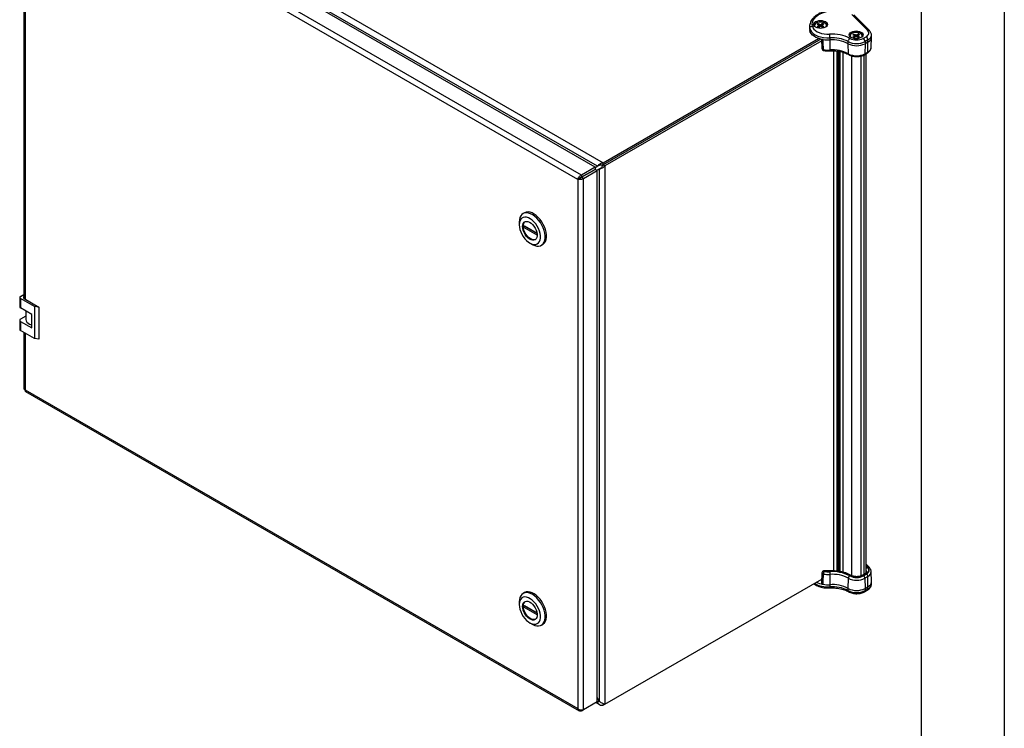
# Model space of a CAD drawing. Header units: millimetres. Extents: x 0 to 2235, y 0 to 1727.
# Tile 5 of 6: x 1633 to 2235, y 1001 to 1435. Entities that reach past the tile are written whole.
import ezdxf

# ---------------------------------------------------------------- set-up
doc = ezdxf.new("R2010")
doc.units = ezdxf.units.MM
doc.header["$LTSCALE"] = 8
doc.layers.add('TEXT', color=140, linetype='Continuous', lineweight=25)

msp = doc.modelspace()

# ---------------------------------------------------------------- linework, layer by layer
at = {"color": 7, "linetype": 'Continuous'}
msp.add_line((2235.22, 1727.22), (2235.22, 0.02), dxfattribs=at)
for p, q in [((1986.55, 1345.3), (1647.35, 1541.11)), ((1647.44, 1545.09), (1989.95, 1347.36)), ((1976.85, 1339.8), (1637.93, 1535.46)), ((1985.16, 1344.6), (1646.24, 1540.25)), ((1974.52, 1337.11), (1636.76, 1532.1)), ((1636.04, 1475.72), (1636.04, 1264.35)), ((1636.76, 1475.3), (1636.76, 1263.92)), ((2121.56, 1432.4), (2122.2, 1432.03)), ((2124.2, 1432.4), (2123.56, 1432.03)), ((2151.65, 1428.38), (2142.11, 1437.91)), ((2152.78, 1428.2), (2143.24, 1437.74)), ((2116.18, 1430.6), (2116.18, 1429.29)), ((2116.18, 1430.6), (2116.19, 1430.34)), ((2116.18, 1429.29), (2116.3, 1428.13)), ((2116.19, 1430.34), (2116.3, 1429.44)), ((2116.3, 1429.44), (2116.3, 1428.13)), ((2120.87, 1432.01), (2121.51, 1431.63)), ((2120.87, 1430.48), (2121.51, 1430.85)), ((2122.31, 1430.48), (2121.18, 1432.22)), ((2121.79, 1431.24), (2121.51, 1431.63)), ((2121.51, 1430.85), (2121.79, 1431.24)), ((2121.57, 1430.21), (2121.51, 1430.85)), ((2121.56, 1430.08), (2122.2, 1430.46)), ((2121.91, 1430.28), (2121.79, 1431.24)), ((2122.17, 1431.37), (2122.2, 1432.03)), ((2122.2, 1432.03), (2122.88, 1431.87)), ((2122.88, 1430.62), (2122.2, 1430.46)), ((2122.88, 1431.87), (2123.56, 1432.03)), ((2122.88, 1430.82), (2122.88, 1431.87)), ((2123.56, 1430.46), (2122.88, 1430.62)), ((2123.59, 1431.37), (2123.56, 1432.03)), ((2124.2, 1430.08), (2123.56, 1430.46)), ((2123.85, 1430.28), (2123.97, 1431.24)), ((2124.25, 1431.63), (2123.97, 1431.24)), ((2123.97, 1431.24), (2124.25, 1430.85)), ((2124.17, 1430.1), (2124.58, 1430.26)), ((2124.19, 1430.21), (2124.25, 1430.85)), ((2124.89, 1432.01), (2124.25, 1431.63)), ((2124.89, 1430.48), (2124.25, 1430.85)), ((1989.95, 1347.36), (2121.59, 1423.36)), ((2123.13, 1422.91), (1989.95, 1346.02)), ((2123.14, 1422.9), (1989.95, 1346.02)), ((2123.6, 1421.83), (1991.11, 1345.35)), ((2123.56, 1422.88), (2123.79, 1417.1)), ((2128.61, 1422.43), (2128.6, 1416.28)), ((2128.61, 1423.74), (2128.61, 1422.43)), ((2139.79, 1420.12), (2139.79, 1421.42)), ((2142.65, 1425.64), (2143.29, 1425.27)), ((2142.65, 1424.11), (2143.29, 1424.49)), ((2144.09, 1424.11), (2142.96, 1425.86)), ((2143.57, 1424.88), (2143.29, 1425.27)), ((2143.29, 1424.49), (2143.57, 1424.88)), ((2143.35, 1423.84), (2143.29, 1424.49)), ((2143.34, 1426.04), (2143.98, 1425.66)), ((2143.34, 1423.72), (2143.98, 1424.09)), ((2143.68, 1423.92), (2143.57, 1424.88)), ((2143.95, 1425.01), (2143.98, 1425.66)), ((2143.98, 1425.66), (2144.66, 1425.5)), ((2144.66, 1424.25), (2143.98, 1424.09)), ((2144.66, 1425.5), (2145.34, 1425.66)), ((2144.66, 1424.46), (2144.66, 1425.5)), ((2145.34, 1424.09), (2144.66, 1424.25)), ((2145.98, 1426.04), (2145.34, 1425.66)), ((2145.37, 1425.01), (2145.34, 1425.66)), ((2145.98, 1423.72), (2145.34, 1424.09)), ((2145.63, 1423.92), (2145.74, 1424.88)), ((2146.02, 1425.27), (2145.74, 1424.88)), ((2145.74, 1424.88), (2146.02, 1424.49)), ((2145.95, 1423.73), (2146.36, 1423.9)), ((2145.97, 1423.84), (2146.02, 1424.49)), ((2146.67, 1425.64), (2146.02, 1425.27)), ((2146.67, 1424.11), (2146.02, 1424.49)), ((2148.96, 1423.38), (2150.75, 1424.42)), ((2151.88, 1422.46), (2150.09, 1421.42)), ((2150.09, 1421.42), (2150.09, 1420.12)), ((2151.88, 1421.15), (2150.09, 1420.12)), ((2151.79, 1414.98), (2151.88, 1421.15)), ((2151.88, 1421.15), (2151.88, 1422.46)), ((2153.88, 1417.85), (2154.01, 1424.07)), ((2154.01, 1424.12), (2154.01, 1425.43)), ((2112.13, 1416.55), (2112.13, 1416.56)), ((2130.88, 1415.8), (2130.88, 1097.7)), ((2130.94, 1097.7), (2130.94, 1415.8)), ((2132.78, 1415.66), (2132.78, 1097.58)), ((2133.35, 1415.6), (2133.35, 1097.53)), ((2133.91, 1415.5), (2133.91, 1097.45)), ((2134.03, 1097.43), (2134.03, 1415.48)), ((2134.62, 1415.38), (2134.62, 1097.33)), ((2134.9, 1097.28), (2134.9, 1415.33)), ((2136.62, 1414.89), (2136.62, 1096.9)), ((2136.74, 1096.87), (2136.74, 1414.86)), ((2139.89, 1413.95), (2139.79, 1420.12)), ((2149.75, 1413.42), (2151.54, 1414.45)), ((2150.09, 1420.12), (2150, 1413.95)), ((2150, 1413.95), (2151.79, 1414.98)), ((2142.11, 1094.7), (2142.11, 1412.63)), ((2147.77, 1094.7), (2147.77, 1412.64)), ((2149.56, 1095.69), (2149.56, 1413.32)), ((2150.73, 1096.53), (2150.73, 1413.99)), ((1985.16, 1344.6), (1976.85, 1339.8)), ((1985.16, 1343.26), (1976.85, 1338.46)), ((1976.85, 1338.46), (1985.16, 1343.25)), ((1978.01, 1337.78), (1986.33, 1342.58)), ((1985.16, 1344.34), (1987.4, 1345.77)), ((1985.16, 1344.41), (1986.55, 1345.3)), ((1985.16, 1344.6), (1985.16, 1343.26)), ((1986.33, 1342.58), (1985.16, 1343.25)), ((1986.1, 1342.71), (1988.45, 1343.93)), ((1986.16, 1342.68), (1987.62, 1343.43)), ((1986.33, 1017.58), (1986.33, 1342.58)), ((1987.24, 1345.7), (1986.55, 1345.3)), ((1987.62, 1343.43), (1988.31, 1343.83)), ((1987.62, 1343.43), (1987.62, 1018.11)), ((1989.95, 1346.02), (1989.95, 1347.36)), ((1991.11, 1345.35), (1989.95, 1346.02)), ((1991.11, 1345.35), (1991.11, 1016.2)), ((1975.69, 1337.79), (1974.52, 1337.11)), ((1974.52, 1337.11), (1974.52, 1013.45)), ((1976.85, 1339.8), (1976.85, 1338.46)), ((1978.01, 1337.78), (1976.85, 1338.46)), ((1978.01, 1012.78), (1978.01, 1337.78)), ((1941.94, 1316.69), (1941.08, 1316.19)), ((1938.77, 1311.07), (1938.77, 1309.41)), ((1941.2, 1309.01), (1949.64, 1304.13)), ((1942.06, 1308.51), (1941.2, 1308.01)), ((1949.72, 1303.09), (1941.2, 1308.01)), ((1949.64, 1304.13), (1942.06, 1308.51)), ((1945.23, 1298.22), (1946.67, 1297.39)), ((1952.26, 1296.83), (1953.12, 1297.33)), ((1633.43, 1264.93), (1633.43, 1259.28)), ((1633.91, 1265.6), (1636.04, 1266.83)), ((1642.39, 1259.36), (1633.91, 1264.26)), ((1633.91, 1264.26), (1633.91, 1258.61)), ((1636.18, 1264.25), (1645.22, 1259.04)), ((1640.86, 1254.6), (1633.91, 1258.61)), ((1645.22, 1259.04), (1642.39, 1259.36)), ((1642.39, 1259.36), (1642.39, 1239.77)), ((1645.22, 1259.04), (1645.22, 1239.44)), ((1637.1, 1253.49), (1633.91, 1251.65)), ((1637.1, 1256.77), (1637.1, 1251.55)), ((1640.86, 1246.3), (1640.86, 1254.6)), ((1633.43, 1250.98), (1633.43, 1245.33)), ((1633.91, 1250.31), (1633.91, 1244.66)), ((1633.91, 1250.31), (1640.86, 1246.3)), ((1642.39, 1239.77), (1633.91, 1244.66)), ((1636.04, 1243.43), (1636.04, 1209.11)), ((1636.76, 1243.01), (1636.76, 1208.43)), ((1645.22, 1239.44), (1642.39, 1239.77)), ((1636.76, 1208.43), (1974.52, 1013.45)), ((1636.99, 1207.47), (1975.32, 1012.15)), ((2152.73, 1099.72), (2150.73, 1101.72)), ((2123.79, 1096.44), (2123.54, 1090.13)), ((2124.77, 1097.64), (2124.39, 1097.43)), ((2125.37, 1097.59), (2124.99, 1097.37)), ((2128.6, 1095.56), (2128.61, 1089.26)), ((2150.02, 1095.96), (2148.23, 1094.92)), ((2150.62, 1095.9), (2148.83, 1094.86)), ((2149.15, 1094.68), (2150.94, 1095.71)), ((2151.88, 1099.86), (2150.73, 1101.01)), ((2150.73, 1100.48), (2151.49, 1099.72)), ((2154.01, 1091.01), (2153.88, 1097.23)), ((1991.11, 1016.2), (2123.64, 1092.7)), ((2128.61, 1089.26), (2128.61, 1087.95)), ((2139.79, 1086.95), (2139.89, 1093.23)), ((2151.79, 1094.26), (2150, 1093.23)), ((2150, 1093.23), (2150.09, 1086.95)), ((2151.88, 1087.98), (2151.79, 1094.26)), ((2154.01, 1089.65), (2154.01, 1090.95)), ((1941.94, 1084.4), (1941.08, 1083.9)), ((2139.79, 1085.64), (2139.79, 1086.95)), ((2149.76, 1084.91), (2151.55, 1085.94)), ((2150.09, 1086.95), (2151.88, 1087.98)), ((2150.09, 1086.95), (2150.09, 1085.64)), ((2150.09, 1085.64), (2151.88, 1086.68)), ((2151.88, 1086.68), (2151.88, 1087.98)), ((1938.77, 1078.78), (1938.77, 1077.12)), ((1941.2, 1076.72), (1949.64, 1071.84)), ((1942.06, 1076.22), (1941.2, 1075.72)), ((1949.72, 1070.8), (1941.2, 1075.72)), ((1949.64, 1071.84), (1942.06, 1076.22)), ((1945.23, 1065.93), (1946.67, 1065.1)), ((1952.26, 1064.54), (1953.12, 1065.04)), ((1986.33, 1017.58), (1978.01, 1012.78)), ((1985.63, 1017.18), (1987.89, 1015.88)), ((1987.62, 1018.11), (1986.33, 1020.28)), ((1986.33, 1017.88), (1986.55, 1017.49)), ((1986.55, 1017.49), (1986.33, 1017.61)), ((1987.62, 1018.11), (1986.55, 1017.49)), ((1976.85, 1012.11), (1977.9, 1012.71)), ((1976.85, 1012.11), (1976.85, 1012.66)), ((1989.95, 1016.51), (1989.95, 1015.52)), ((1991.08, 1016.18), (1989.95, 1015.52))]:
    msp.add_line(p, q)
at = {"flags": 128}
for points in [[(2117.89, 1430.86), (2117.79, 1432.08), (2117.98, 1433.3), (2118.46, 1434.5), (2119.22, 1435.64), (2120.25, 1436.72), (2121.53, 1437.7), (2123.04, 1438.56), (2124.73, 1439.3), (2126.59, 1439.9), (2128.57, 1440.34), (2130.64, 1440.62), (2132.76, 1440.73), (2134.88, 1440.67)], [(2119.91, 1433.62), (2120.78, 1434.01), (2121.79, 1434.25), (2122.88, 1434.33), (2123.97, 1434.25), (2124.98, 1434.01), (2125.85, 1433.62), (2126.52, 1433.12), (2126.94, 1432.54), (2127.08, 1431.91), (2126.94, 1431.28), (2126.52, 1430.7), (2125.85, 1430.19), (2124.98, 1429.81), (2123.97, 1429.57), (2122.88, 1429.48), (2121.79, 1429.57), (2120.78, 1429.81), (2119.91, 1430.19), (2119.24, 1430.7), (2118.82, 1431.28), (2118.68, 1431.91), (2118.82, 1432.54), (2119.24, 1433.12), (2119.91, 1433.62)], [(2119.91, 1432.97), (2120.78, 1433.35), (2121.79, 1433.6), (2122.88, 1433.68), (2123.97, 1433.6), (2124.98, 1433.35), (2125.85, 1432.97), (2126.52, 1432.47), (2126.94, 1431.88), (2127.04, 1431.58)], [(2126.35, 1430.54), (2126.47, 1430.79), (2126.55, 1431.4), (2126.33, 1431.99), (2125.82, 1432.52), (2125.08, 1432.94), (2124.17, 1433.23), (2123.14, 1433.36), (2122.1, 1433.32), (2121.12, 1433.11), (2120.28, 1432.75)], [(2116.3, 1429.44), (2116.7, 1428.34), (2117.41, 1427.3), (2118.43, 1426.35), (2119.71, 1425.51), (2121.22, 1424.81), (2122.92, 1424.27), (2124.75, 1423.9), (2126.67, 1423.72), (2128.61, 1423.74)], [(2124.41, 1422.65), (2122.86, 1422.98), (2121.4, 1423.43), (2120.08, 1424), (2118.92, 1424.68), (2117.94, 1425.45), (2117.17, 1426.3), (2116.62, 1427.2), (2116.3, 1428.13)], [(2117.89, 1430.86), (2118.23, 1429.92), (2118.85, 1429.02), (2119.72, 1428.2), (2120.82, 1427.48), (2122.11, 1426.88), (2123.57, 1426.42), (2125.14, 1426.1), (2126.79, 1425.95), (2128.45, 1425.96)], [(2141.69, 1427.25), (2142.56, 1427.64), (2143.57, 1427.88), (2144.66, 1427.96), (2145.75, 1427.88), (2146.76, 1427.64), (2147.63, 1427.25), (2148.3, 1426.75), (2148.72, 1426.17), (2148.86, 1425.54), (2148.72, 1424.91), (2148.3, 1424.33), (2147.63, 1423.83), (2146.76, 1423.44), (2145.75, 1423.2), (2144.66, 1423.11), (2143.57, 1423.2), (2142.56, 1423.44), (2141.69, 1423.83), (2141.02, 1424.33), (2140.6, 1424.91), (2140.46, 1425.54), (2140.6, 1426.17), (2141.02, 1426.75), (2141.69, 1427.25)], [(2141.69, 1426.6), (2142.56, 1426.99), (2143.57, 1427.23), (2144.66, 1427.31), (2145.75, 1427.23), (2146.76, 1426.99), (2147.63, 1426.6), (2148.3, 1426.1), (2148.72, 1425.51), (2148.82, 1425.21)], [(2148.13, 1424.18), (2148.25, 1424.42), (2148.33, 1425.03), (2148.11, 1425.62), (2147.6, 1426.15), (2146.86, 1426.58), (2145.94, 1426.87), (2144.92, 1426.99), (2143.88, 1426.95), (2142.9, 1426.74), (2142.06, 1426.38)], [(2150.75, 1424.42), (2151.35, 1424.83), (2151.83, 1425.29), (2152.17, 1425.78), (2152.36, 1426.31), (2152.41, 1426.84), (2152.3, 1427.38), (2152.05, 1427.89), (2151.65, 1428.38)], [(2124.69, 1416.46), (2124.7, 1416.29), (2124.72, 1416.14), (2124.74, 1416.04), (2124.78, 1415.98), (2124.81, 1415.96)], [(1946.67, 1297.39), (1946.99, 1297.21), (1948.25, 1296.66), (1949.47, 1296.36), (1950.62, 1296.33), (1951.67, 1296.56), (1952.59, 1297.04), (1953.35, 1297.78), (1953.94, 1298.74), (1954.34, 1299.9), (1954.55, 1301.23), (1954.55, 1302.7), (1954.34, 1304.27), (1953.94, 1305.89), (1953.35, 1307.53), (1952.59, 1309.15), (1951.67, 1310.69), (1950.62, 1312.13), (1949.47, 1313.43), (1948.25, 1314.54), (1946.99, 1315.45), (1945.72, 1316.12), (1944.47, 1316.55), (1943.28, 1316.71), (1942.18, 1316.61), (1941.2, 1316.25), (1940.35, 1315.64), (1939.67, 1314.79), (1939.17, 1313.73), (1938.87, 1312.48), (1938.77, 1311.07), (1938.77, 1311.07)], [(1938.77, 1309.41), (1938.87, 1308.02), (1939.18, 1306.55), (1939.68, 1305.06), (1940.36, 1303.58), (1941.2, 1302.17), (1942.17, 1300.88), (1943.24, 1299.73), (1944.37, 1298.78), (1945.52, 1298.06), (1946.67, 1297.57), (1947.77, 1297.35), (1948.8, 1297.39), (1949.7, 1297.71), (1950.46, 1298.27), (1951.06, 1299.08), (1951.47, 1300.1), (1951.67, 1301.29), (1951.67, 1302.63), (1951.47, 1304.07), (1951.06, 1305.56), (1950.46, 1307.05), (1949.7, 1308.5), (1948.8, 1309.86), (1947.77, 1311.08), (1946.67, 1312.13), (1945.52, 1312.97), (1944.37, 1313.58), (1943.24, 1313.94), (1942.17, 1314.03), (1941.2, 1313.85), (1940.36, 1313.4), (1939.68, 1312.72), (1939.18, 1311.8), (1938.87, 1310.69), (1938.77, 1309.41)], [(1953.12, 1297.33), (1953.45, 1297.54), (1954.21, 1298.28), (1954.8, 1299.23), (1955.21, 1300.4), (1955.41, 1301.73), (1955.41, 1303.2), (1955.21, 1304.76), (1954.8, 1306.39), (1954.21, 1308.03), (1953.45, 1309.65), (1952.53, 1311.19), (1951.48, 1312.63), (1950.33, 1313.92), (1949.11, 1315.04), (1947.85, 1315.94), (1946.58, 1316.62), (1945.33, 1317.04), (1944.14, 1317.21), (1943.04, 1317.11), (1942.06, 1316.75), (1941.94, 1316.69)], [(1940.74, 1308.27), (1940.85, 1309.33), (1941.16, 1310.21), (1941.66, 1310.88), (1942.33, 1311.31), (1943.13, 1311.48), (1944.03, 1311.37), (1944.99, 1311), (1945.96, 1310.38), (1946.9, 1309.54), (1947.75, 1308.52), (1948.49, 1307.37), (1949.08, 1306.13), (1949.49, 1304.88), (1949.7, 1303.67), (1949.7, 1302.54), (1949.49, 1301.57), (1949.08, 1300.79), (1948.49, 1300.23), (1947.75, 1299.94), (1946.9, 1299.91), (1945.96, 1300.15), (1944.99, 1300.64), (1944.03, 1301.38), (1943.13, 1302.31), (1942.33, 1303.41), (1941.66, 1304.61), (1941.16, 1305.86), (1940.85, 1307.1), (1940.74, 1308.27)], [(1948.62, 1300.32), (1948.18, 1300.18), (1947.33, 1300.15), (1946.39, 1300.39), (1945.42, 1300.89), (1944.46, 1301.63), (1943.56, 1302.56), (1942.76, 1303.66), (1942.09, 1304.86), (1941.59, 1306.11), (1941.28, 1307.35), (1941.17, 1308.52)], [(1636.04, 1265.51), (1635.98, 1265.45), (1635.83, 1265.29), (1635.73, 1265.11), (1635.7, 1264.93), (1635.73, 1264.74), (1635.83, 1264.56), (1635.98, 1264.4), (1636.18, 1264.25)], [(1637.1, 1251.55), (1637.1, 1251.39), (1637.3, 1250.62), (1637.78, 1249.88), (1638.52, 1249.22), (1639.48, 1248.67), (1640.62, 1248.24), (1640.86, 1248.18)], [(2125.53, 1097.79), (2125.52, 1097.79), (2125.47, 1097.77), (2125.42, 1097.7), (2125.37, 1097.59)], [(2151.49, 1099.72), (2151.87, 1099.26), (2152.12, 1098.76), (2152.22, 1098.24), (2152.18, 1097.73), (2151.99, 1097.22), (2151.66, 1096.74), (2151.2, 1096.29), (2150.62, 1095.9)], [(2150.94, 1095.71), (2151.57, 1096.14), (2152.07, 1096.62), (2152.42, 1097.14), (2152.63, 1097.69), (2152.68, 1098.25), (2152.56, 1098.81), (2152.3, 1099.35), (2151.88, 1099.86)], [(1946.67, 1065.1), (1946.99, 1064.92), (1948.25, 1064.37), (1949.47, 1064.07), (1950.62, 1064.04), (1951.67, 1064.27), (1952.59, 1064.76), (1953.35, 1065.49), (1953.94, 1066.45), (1954.34, 1067.61), (1954.55, 1068.94), (1954.55, 1070.41), (1954.34, 1071.98), (1953.94, 1073.6), (1953.35, 1075.24), (1952.59, 1076.86), (1951.67, 1078.4), (1950.62, 1079.84), (1949.47, 1081.14), (1948.25, 1082.25), (1946.99, 1083.16), (1945.72, 1083.83), (1944.47, 1084.26), (1943.28, 1084.42), (1942.18, 1084.32), (1941.2, 1083.96), (1940.35, 1083.35), (1939.67, 1082.5), (1939.17, 1081.44), (1938.87, 1080.19), (1938.77, 1078.78), (1938.77, 1078.78)], [(1953.12, 1065.04), (1953.45, 1065.25), (1954.21, 1065.99), (1954.8, 1066.95), (1955.21, 1068.11), (1955.41, 1069.44), (1955.41, 1070.91), (1955.21, 1072.47), (1954.8, 1074.1), (1954.21, 1075.74), (1953.45, 1077.36), (1952.53, 1078.9), (1951.48, 1080.34), (1950.33, 1081.63), (1949.11, 1082.75), (1947.85, 1083.65), (1946.58, 1084.33), (1945.33, 1084.75), (1944.14, 1084.92), (1943.04, 1084.82), (1942.06, 1084.46), (1941.94, 1084.4)], [(1938.77, 1077.12), (1938.87, 1075.73), (1939.18, 1074.26), (1939.68, 1072.77), (1940.36, 1071.29), (1941.2, 1069.88), (1942.17, 1068.59), (1943.24, 1067.44), (1944.37, 1066.49), (1945.52, 1065.77), (1946.67, 1065.28), (1947.77, 1065.06), (1948.8, 1065.1), (1949.7, 1065.42), (1950.46, 1065.98), (1951.06, 1066.79), (1951.47, 1067.81), (1951.67, 1069.01), (1951.67, 1070.34), (1951.47, 1071.78), (1951.06, 1073.27), (1950.46, 1074.76), (1949.7, 1076.21), (1948.8, 1077.57), (1947.77, 1078.79), (1946.67, 1079.84), (1945.52, 1080.68), (1944.37, 1081.29), (1943.24, 1081.65), (1942.17, 1081.74), (1941.2, 1081.56), (1940.36, 1081.12), (1939.68, 1080.43), (1939.18, 1079.51), (1938.87, 1078.4), (1938.77, 1077.12)], [(1940.74, 1075.98), (1940.85, 1077.04), (1941.16, 1077.92), (1941.66, 1078.59), (1942.33, 1079.02), (1943.13, 1079.19), (1944.03, 1079.08), (1944.99, 1078.71), (1945.96, 1078.09), (1946.9, 1077.25), (1947.75, 1076.23), (1948.49, 1075.08), (1949.08, 1073.84), (1949.49, 1072.59), (1949.7, 1071.38), (1949.7, 1070.25), (1949.49, 1069.28), (1949.08, 1068.5), (1948.49, 1067.94), (1947.75, 1067.65), (1946.9, 1067.62), (1945.96, 1067.86), (1944.99, 1068.35), (1944.03, 1069.09), (1943.13, 1070.03), (1942.33, 1071.12), (1941.66, 1072.32), (1941.16, 1073.57), (1940.85, 1074.81), (1940.74, 1075.98)], [(1948.62, 1068.03), (1948.18, 1067.89), (1947.33, 1067.86), (1946.39, 1068.1), (1945.42, 1068.6), (1944.46, 1069.34), (1943.56, 1070.27), (1942.76, 1071.37), (1942.09, 1072.57), (1941.59, 1073.82), (1941.28, 1075.06), (1941.17, 1076.23)]]:
    msp.add_lwpolyline(points, dxfattribs=at)
for centre, radius, start, end in [((2120.87, 1430.94), 2.25, 115.35001, 163.33841), ((2120.82, 1431.26), 1.58, 109.82948, 207.00424), ((2122.48, 1429.96), 2.61, 110.56167, 119.77633), ((2123.43, 1430.28), 2.25, 49.82698, 70.1784), ((2122.14, 1430.55), 1.93, 119.69758, 130.99184), ((2122.33, 1432.2), 2.25, 229.82698, 250.1784), ((2123.28, 1432.53), 2.61, 290.56167, 299.77633), ((2123.62, 1431.94), 1.93, 299.69758, 310.99184), ((2142.65, 1424.57), 2.25, 115.35001, 163.33841), ((2142.59, 1424.89), 1.58, 109.82948, 207.00424), ((2152.07, 1427.37), 1.1, 49.69376, 112.71982), ((2127.5, 1441.65), 19.25, 260.75185, 273.29432), ((2130.22, 1403.04), 22.99, 62.24643, 94.41162), ((2130.19, 1403.18), 20.62, 62.24742, 94.41151), ((2130.19, 1401.87), 20.62, 62.24742, 94.41151), ((2144.94, 1431.36), 11.19, 242.60967, 297.39033), ((2144.94, 1431.14), 8.73, 242.61207, 297.39014), ((2143.92, 1424.18), 1.93, 119.69758, 130.99184), ((2144.1, 1425.84), 2.25, 229.82698, 250.1784), ((2144.26, 1423.59), 2.61, 110.56167, 119.77633), ((2145.21, 1423.92), 2.25, 49.82698, 70.1784), ((2145.06, 1426.16), 2.61, 290.56167, 299.77633), ((2145.4, 1425.57), 1.93, 299.69758, 310.99184), ((2147.63, 1421.31), 2.46, 2.60548, 57.39452), ((2149.42, 1422.35), 2.46, 2.60548, 57.39452), ((2150.42, 1425.75), 3.6, 293.82771, 354.99053), ((2150.42, 1424.45), 3.6, 293.84166, 354.8382), ((2124.99, 1417.15), 1.2, 182.33394, 261.44284), ((2127.5, 1435.33), 19.08, 261.52344, 273.28331), ((2130.2, 1395.53), 20.81, 62.24742, 94.41151), ((2144.94, 1430.05), 11.19, 242.60967, 297.39033), ((2151.19, 1414.93), 0.594, 305.35846, 4.60773), ((2150.26, 1418.29), 3.65, 294.75026, 352.9855), ((2144.94, 1423.7), 10.99, 242.60967, 297.39033), ((2149.4, 1413.9), 0.594, 305.37449, 4.60637), ((1944.4, 1308.84), 3.24, 130.79028, 185.63909), ((1947.15, 1308.51), 5.98, 175.22373, 184.77627), ((1634.16, 1264.93), 0.717, 110.78342, 249.21658), ((1634.25, 1259.36), 0.826, 185.6948, 245.62534), ((1634.16, 1250.98), 0.717, 110.78342, 249.21658), ((1634.25, 1245.41), 0.826, 185.6948, 245.62534), ((2124.99, 1096.39), 1.2, 119.99731, 177.60574), ((2124.64, 1096.89), 0.593, 53.76669, 114.92285), ((2129.38, 1095.71), 4.69, 159.3072, 179.69512), ((2127.5, 1114.6), 19.08, 261.52344, 273.28331), ((2125.37, 1096.61), 1.2, 82.41609, 119.99731), ((2125.02, 1097.13), 0.576, 52.81791, 115.87163), ((2127.5, 1114.2), 17.02, 261.52344, 273.28331), ((2127.5, 1113.74), 16.29, 262.47393, 273.2723), ((2130.22, 1074.27), 23.27, 62.24645, 94.41162), ((2130.22, 1074.68), 22.59, 62.24638, 94.41163), ((2130.2, 1074.81), 20.81, 62.24742, 94.41151), ((2150.27, 1095.42), 0.593, 53.76669, 114.92285), ((2152.03, 1098.2), 1.61, 109.57263, 143.49071), ((2149.41, 1097.15), 1.62, 1.07912, 35.04576), ((2149.94, 1094.15), 1.85, 3.22965, 57.34774), ((2150.37, 1097.48), 3.52, 293.74275, 355.9258), ((2152.2, 1099.1), 0.822, 49.72004, 112.67635), ((2127.21, 1103.96), 16.07, 239.7213, 274.99336), ((2126.75, 1104.54), 15.24, 244.79239, 261.1628), ((2127.5, 1108.48), 19.25, 260.75185, 273.29432), ((2130.19, 1068.7), 20.62, 62.24742, 94.41151), ((2144.94, 1102.98), 10.99, 242.60967, 297.39033), ((2144.94, 1102.79), 9.14, 242.61202, 297.39014), ((2144.94, 1102.36), 8.44, 242.61211, 297.39014), ((2148.48, 1094.41), 0.576, 52.78799, 116.17182), ((2148.15, 1093.12), 1.85, 3.22965, 57.34774), ((2150.35, 1091.32), 3.67, 294.57999, 355.05036), ((2150.34, 1090.03), 3.69, 294.66477, 354.01509), ((2130.19, 1067.4), 20.62, 62.24742, 94.41151), ((2144.94, 1096.88), 11.19, 242.60967, 297.39033), ((2144.94, 1095.58), 11.19, 242.60967, 297.39033), ((2149.29, 1085.56), 0.805, 305.78074, 5.61317), ((2151.12, 1086.58), 0.767, 304.05662, 7.25556), ((1944.4, 1076.55), 3.24, 130.79028, 185.63909), ((1947.15, 1076.22), 5.98, 175.22373, 184.77627)]:
    msp.add_arc(centre, radius, start, end)
for points, knots in [([(2135, 1440.96), (2134.63, 1440.98), (2133.58, 1441.04), (2131.84, 1441.02), (2129.79, 1440.86), (2127.78, 1440.54), (2125.86, 1440.08), (2124.03, 1439.47), (2122.33, 1438.73), (2120.79, 1437.85), (2119.42, 1436.86), (2118.27, 1435.74), (2117.34, 1434.54), (2116.67, 1433.26), (2116.28, 1431.94), (2116.14, 1430.94), (2116.2, 1430.39), (2116.21, 1430.29)], [0, 0, 0, 0, 0.038633, 0.111431, 0.184289, 0.257225, 0.330305, 0.403596, 0.477154, 0.551001, 0.625087, 0.699117, 0.772555, 0.844715, 0.915078, 0.983695, 1, 1, 1, 1]), ([(2122.17, 1431.37), (2122.08, 1431.53), (2121.88, 1431.87), (2121.67, 1432.21), (2121.56, 1432.4)], [0, 0, 0, 0, 0.440934, 1, 1, 1, 1]), ([(2123.59, 1431.37), (2123.68, 1431.53), (2123.89, 1431.87), (2124.09, 1432.21), (2124.2, 1432.4)], [0, 0, 0, 0, 0.440043, 1, 1, 1, 1]), ([(2116.3, 1429.44), (2116.3, 1429.61), (2116.34, 1429.78), (2116.5, 1430.11), (2116.62, 1430.26), (2116.92, 1430.53), (2117.09, 1430.64), (2117.48, 1430.79), (2117.68, 1430.84), (2117.89, 1430.86)], [0, 0, 0, 0, 0.25, 0.25, 0.5, 0.5, 0.75, 0.75, 1, 1, 1, 1]), ([(2121.57, 1430.21), (2121.47, 1430.25), (2121.23, 1430.34), (2121, 1430.43), (2120.87, 1430.48)], [0, 0, 0, 0, 0.440934, 1, 1, 1, 1]), ([(2122.88, 1430.82), (2122.85, 1430.84), (2122.79, 1430.88), (2122.7, 1430.94), (2122.61, 1431.01), (2122.49, 1431.1), (2122.34, 1431.22), (2122.23, 1431.32), (2122.17, 1431.37)], [0, 0, 0, 0, 0.113882, 0.234464, 0.36297, 0.500299, 0.734572, 1, 1, 1, 1]), ([(2123.59, 1431.37), (2123.53, 1431.32), (2123.42, 1431.22), (2123.26, 1431.09), (2123.12, 1430.98), (2123, 1430.9), (2122.92, 1430.85), (2122.88, 1430.82)], [0, 0, 0, 0, 0.265421, 0.499719, 0.680813, 0.846737, 1, 1, 1, 1]), ([(2124.19, 1430.21), (2124.29, 1430.25), (2124.53, 1430.34), (2124.76, 1430.43), (2124.89, 1430.48)], [0, 0, 0, 0, 0.440043, 1, 1, 1, 1]), ([(2154.01, 1425.44), (2154.01, 1425.45), (2154.05, 1425.78), (2153.89, 1426.42), (2153.53, 1427.3), (2153.1, 1427.87), (2152.82, 1428.16), (2152.78, 1428.2)], [0, 0, 0, 0, 0.0149739, 0.3220595, 0.6241882, 0.9420992, 1, 1, 1, 1]), ([(2128.61, 1423.74), (2128.61, 1423.91), (2128.6, 1424.1), (2128.59, 1424.51), (2128.58, 1424.72), (2128.55, 1425.13), (2128.53, 1425.33), (2128.49, 1425.69), (2128.47, 1425.84), (2128.45, 1425.96)], [0, 0, 0, 0, 0.25, 0.25, 0.5, 0.5, 0.75, 0.75, 1, 1, 1, 1]), ([(2139.79, 1421.42), (2139.79, 1421.6), (2139.82, 1421.78), (2139.94, 1422.17), (2140.02, 1422.36), (2140.23, 1422.72), (2140.36, 1422.89), (2140.63, 1423.18), (2140.78, 1423.3), (2140.93, 1423.38)], [0, 0, 0, 0, 0.25, 0.25, 0.5, 0.5, 0.75, 0.75, 1, 1, 1, 1]), ([(2143.35, 1423.84), (2143.25, 1423.88), (2143.01, 1423.97), (2142.78, 1424.06), (2142.65, 1424.11)], [0, 0, 0, 0, 0.440934, 1, 1, 1, 1]), ([(2143.95, 1425.01), (2143.86, 1425.16), (2143.65, 1425.5), (2143.45, 1425.84), (2143.34, 1426.04)], [0, 0, 0, 0, 0.4409337, 1, 1, 1, 1]), ([(2144.66, 1424.46), (2144.63, 1424.47), (2144.57, 1424.51), (2144.48, 1424.57), (2144.38, 1424.64), (2144.27, 1424.73), (2144.12, 1424.85), (2144, 1424.95), (2143.95, 1425.01)], [0, 0, 0, 0, 0.113882, 0.234464, 0.36297, 0.500299, 0.734572, 1, 1, 1, 1]), ([(2145.37, 1425.01), (2145.31, 1424.95), (2145.2, 1424.85), (2145.04, 1424.72), (2144.9, 1424.62), (2144.78, 1424.53), (2144.7, 1424.48), (2144.66, 1424.46)], [0, 0, 0, 0, 0.265421, 0.499719, 0.680813, 0.846737, 1, 1, 1, 1]), ([(2145.37, 1425.01), (2145.46, 1425.16), (2145.66, 1425.5), (2145.87, 1425.84), (2145.98, 1426.04)], [0, 0, 0, 0, 0.440043, 1, 1, 1, 1]), ([(2145.97, 1423.84), (2146.07, 1423.88), (2146.3, 1423.97), (2146.54, 1424.06), (2146.67, 1424.11)], [0, 0, 0, 0, 0.440043, 1, 1, 1, 1]), ([(2123.8, 1417.1), (2123.81, 1417.04), (2123.82, 1416.92), (2123.96, 1416.75), (2124.17, 1416.6), (2124.42, 1416.51), (2124.6, 1416.47), (2124.69, 1416.46)], [0, 0, 0, 0, 0.190505, 0.412137, 0.625014, 0.82229, 1, 1, 1, 1]), ([(2124.81, 1415.96), (2125.1, 1415.92), (2125.94, 1415.81), (2127.2, 1415.74), (2128.15, 1415.78), (2128.55, 1415.79)], [0, 0, 0, 0, 0.236947, 0.683001, 1, 1, 1, 1]), ([(2128.54, 1415.81), (2128.55, 1415.81), (2128.57, 1415.79), (2128.59, 1415.94), (2128.59, 1416.17), (2128.6, 1416.28)], [0, 0, 0, 0, 0.16705, 0.583525, 1, 1, 1, 1]), ([(2128.55, 1415.79), (2128.87, 1415.81), (2129.83, 1415.85), (2131.42, 1415.81), (2133.28, 1415.64), (2135.08, 1415.32), (2136.79, 1414.88), (2138.36, 1414.31), (2139.47, 1413.79), (2140.05, 1413.47), (2140.19, 1413.39)], [0, 0, 0, 0, 0.076356, 0.222808, 0.369284, 0.515572, 0.661553, 0.807113, 0.952166, 1, 1, 1, 1]), ([(2151.54, 1414.45), (2151.72, 1414.56), (2152.23, 1414.88), (2152.91, 1415.48), (2153.47, 1416.27), (2153.81, 1417.06), (2153.84, 1417.59), (2153.85, 1417.83)], [0, 0, 0, 0, 0.135435, 0.389309, 0.61167, 0.824375, 1, 1, 1, 1]), ([(2140.14, 1413.42), (2140.07, 1413.48), (2139.93, 1413.59), (2139.9, 1413.83), (2139.89, 1413.95)], [0, 0, 0, 0, 0.495148, 1, 1, 1, 1]), ([(2140.09, 1413.45), (2140.28, 1413.34), (2140.81, 1413.05), (2141.8, 1412.68), (2143.07, 1412.38), (2144.4, 1412.24), (2145.75, 1412.25), (2147.08, 1412.43), (2148.33, 1412.75), (2149.21, 1413.12), (2149.65, 1413.36), (2149.75, 1413.42)], [0, 0, 0, 0, 0.069353, 0.197365, 0.324957, 0.452089, 0.579035, 0.70625, 0.834124, 0.963214, 1, 1, 1, 1]), ([(1986.55, 1345.3), (1986.68, 1345.48), (1986.87, 1345.69), (1987.32, 1346.12), (1987.59, 1346.34), (1988.19, 1346.74), (1988.52, 1346.92), (1989.22, 1347.21), (1989.58, 1347.31), (1989.95, 1347.36)], [0, 0, 0, 0, 0.25, 0.25, 0.5, 0.5, 0.75, 0.75, 1, 1, 1, 1]), ([(1987.24, 1345.7), (1987.39, 1345.78), (1987.68, 1345.93), (1988.01, 1345.98), (1988.16, 1346.01)], [0, 0, 0, 0, 0.538844, 1, 1, 1, 1]), ([(1991.11, 1345.35), (1990.89, 1345.05), (1990.61, 1344.79), (1990.02, 1344.33), (1989.69, 1344.13), (1989.05, 1343.81), (1988.72, 1343.69), (1988.13, 1343.51), (1987.85, 1343.46), (1987.62, 1343.43)], [0, 0, 0, 0, 0.25, 0.25, 0.5, 0.5, 0.75, 0.75, 1, 1, 1, 1]), ([(1988.17, 1346.01), (1988.42, 1346.04), (1988.7, 1346.07), (1989.31, 1346.09), (1989.63, 1346.07), (1989.95, 1346.02)], [0, 0, 0, 0, 0.5, 0.5, 1, 1, 1, 1]), ([(1989.05, 1344.47), (1988.95, 1344.35), (1988.74, 1344.1), (1988.46, 1343.93), (1988.31, 1343.83)], [0, 0, 0, 0, 0.4610146, 1, 1, 1, 1]), ([(1989.95, 1346.02), (1989.84, 1345.71), (1989.69, 1345.43), (1989.37, 1344.91), (1989.2, 1344.68), (1989.05, 1344.48)], [0, 0, 0, 0, 0.5, 0.5, 1, 1, 1, 1]), ([(1974.52, 1337.11), (1974.57, 1337.35), (1974.67, 1337.61), (1974.94, 1338.14), (1975.11, 1338.41), (1975.53, 1338.92), (1975.78, 1339.15), (1976.3, 1339.54), (1976.57, 1339.7), (1976.85, 1339.8)], [0, 0, 0, 0, 0.25, 0.25, 0.5, 0.5, 0.75, 0.75, 1, 1, 1, 1]), ([(1978.01, 1337.78), (1977.79, 1337.6), (1977.51, 1337.43), (1976.92, 1337.18), (1976.59, 1337.09), (1975.95, 1336.98), (1975.62, 1336.96), (1975.03, 1336.99), (1974.75, 1337.04), (1974.52, 1337.11)], [0, 0, 0, 0, 0.25, 0.25, 0.5, 0.5, 0.75, 0.75, 1, 1, 1, 1]), ([(1976.85, 1338.46), (1976.77, 1338.36), (1976.68, 1338.26), (1976.48, 1338.11), (1976.38, 1338.04), (1976.16, 1337.93), (1976.05, 1337.88), (1975.85, 1337.82), (1975.76, 1337.8), (1975.69, 1337.79)], [0, 0, 0, 0, 0.25, 0.25, 0.5, 0.5, 0.75, 0.75, 1, 1, 1, 1]), ([(1975.69, 1337.79), (1975.74, 1337.85), (1975.8, 1337.91), (1975.95, 1338.05), (1976.05, 1338.13), (1976.25, 1338.26), (1976.36, 1338.32), (1976.6, 1338.41), (1976.72, 1338.44), (1976.85, 1338.46)], [0, 0, 0, 0, 0.25, 0.25, 0.5, 0.5, 0.75, 0.75, 1, 1, 1, 1]), ([(1636.04, 1209.11), (1636.04, 1208.98), (1636.11, 1208.85), (1636.35, 1208.61), (1636.54, 1208.51), (1636.76, 1208.43)], [0, 0, 0, 0, 0.5, 0.5, 1, 1, 1, 1]), ([(1636.76, 1208.43), (1636.75, 1208.22), (1636.71, 1207.8), (1636.85, 1207.48), (1636.99, 1207.47), (1636.99, 1207.47)], [0, 0, 0, 0, 0.499949, 0.999898, 1, 1, 1, 1]), ([(2124.69, 1095.74), (2124.6, 1095.75), (2124.42, 1095.79), (2124.17, 1095.9), (2123.96, 1096.06), (2123.83, 1096.24), (2123.78, 1096.37), (2123.79, 1096.44), (2123.8, 1096.44)], [0, 0, 0, 0, 0.17196, 0.362852, 0.568841, 0.783302, 0.997763, 1, 1, 1, 1]), ([(2128.36, 1097.69), (2128.11, 1097.68), (2127.38, 1097.65), (2126.42, 1097.69), (2125.74, 1097.77), (2125.53, 1097.79)], [0, 0, 0, 0, 0.26354, 0.771787, 1, 1, 1, 1]), ([(2141.72, 1094.89), (2141.45, 1095.04), (2140.67, 1095.47), (2139.26, 1096.1), (2137.46, 1096.72), (2135.54, 1097.2), (2133.55, 1097.53), (2131.5, 1097.72), (2129.76, 1097.75), (2128.72, 1097.71), (2128.36, 1097.69)], [0, 0, 0, 0, 0.075509, 0.217795, 0.359909, 0.501792, 0.643457, 0.784962, 0.926391, 1, 1, 1, 1]), ([(2128.37, 1097.67), (2128.37, 1097.67), (2128.39, 1097.68), (2128.42, 1097.55), (2128.43, 1097.47)], [0, 0, 0, 0, 0.3715087, 1, 1, 1, 1]), ([(2128.48, 1097.21), (2128.49, 1097.12), (2128.51, 1097.01), (2128.54, 1096.75), (2128.55, 1096.6), (2128.57, 1096.29), (2128.58, 1096.14), (2128.59, 1095.83), (2128.59, 1095.69), (2128.6, 1095.56)], [0, 0, 0, 0, 0.25, 0.25, 0.5, 0.5, 0.75, 0.75, 1, 1, 1, 1]), ([(2151.02, 1097.16), (2151.02, 1097.14), (2151.04, 1097.04), (2150.97, 1096.84), (2150.72, 1096.47), (2150.35, 1096.16), (2150.08, 1095.99), (2150.02, 1095.96)], [0, 0, 0, 0, 0.057004, 0.363323, 0.6316, 0.919231, 1, 1, 1, 1]), ([(2153.87, 1097.23), (2153.87, 1097.25), (2153.91, 1097.56), (2153.74, 1098.18), (2153.37, 1099.01), (2152.95, 1099.48), (2152.73, 1099.72)], [0, 0, 0, 0, 0.020699, 0.346204, 0.668735, 1, 1, 1, 1]), ([(2118.73, 1089.86), (2119.07, 1089.61), (2119.8, 1089.08), (2121.11, 1088.44), (2122.58, 1087.91), (2124.16, 1087.53), (2125.82, 1087.3), (2127.29, 1087.22), (2128.2, 1087.26), (2128.54, 1087.27)], [0, 0, 0, 0, 0.141095, 0.294189, 0.447838, 0.601093, 0.753867, 0.906341, 1, 1, 1, 1]), ([(2123.54, 1090.16), (2123.54, 1090.16), (2123.52, 1090.1), (2123.57, 1089.97), (2123.69, 1089.79), (2123.89, 1089.64), (2124.14, 1089.53), (2124.32, 1089.5), (2124.41, 1089.48)], [0, 0, 0, 0, 0.003256, 0.213772, 0.424597, 0.635112, 0.817634, 1, 1, 1, 1]), ([(2140.74, 1094.68), (2140.63, 1094.61), (2140.52, 1094.53), (2140.31, 1094.31), (2140.22, 1094.19), (2140.06, 1093.92), (2140, 1093.78), (2139.91, 1093.49), (2139.89, 1093.35), (2139.89, 1093.23)], [0, 0, 0, 0, 0.25, 0.25, 0.5, 0.5, 0.75, 0.75, 1, 1, 1, 1]), ([(2141.06, 1094.86), (2141.17, 1094.91), (2141.38, 1095), (2141.59, 1094.99), (2141.66, 1094.92), (2141.66, 1094.92)], [0, 0, 0, 0, 0.495261, 0.990523, 1, 1, 1, 1]), ([(2148.23, 1094.92), (2148.11, 1094.86), (2147.76, 1094.67), (2147.06, 1094.42), (2146.09, 1094.21), (2145.05, 1094.13), (2144, 1094.19), (2143.01, 1094.37), (2142.2, 1094.63), (2141.8, 1094.85), (2141.63, 1094.94)], [0, 0, 0, 0, 0.0701668, 0.2058486, 0.3433861, 0.4824696, 0.6222414, 0.761592, 0.8993483, 1, 1, 1, 1]), ([(2151.55, 1085.94), (2151.74, 1086.06), (2152.27, 1086.39), (2152.97, 1087.02), (2153.57, 1087.85), (2153.94, 1088.71), (2153.98, 1089.31), (2154, 1089.61)], [0, 0, 0, 0, 0.134757, 0.384405, 0.597826, 0.801584, 1, 1, 1, 1]), ([(2128.54, 1087.3), (2128.55, 1087.3), (2128.57, 1087.28), (2128.6, 1087.49), (2128.61, 1087.8), (2128.61, 1087.95)], [0, 0, 0, 0, 0.173951, 0.586975, 1, 1, 1, 1]), ([(2128.54, 1087.27), (2128.87, 1087.29), (2129.82, 1087.33), (2131.4, 1087.3), (2133.25, 1087.12), (2135.05, 1086.81), (2136.74, 1086.37), (2138.31, 1085.82), (2139.43, 1085.3), (2140.02, 1084.97), (2140.18, 1084.88)], [0, 0, 0, 0, 0.075763, 0.221403, 0.367055, 0.512463, 0.657473, 0.801934, 0.945732, 1, 1, 1, 1]), ([(2140.12, 1084.91), (2140.03, 1084.99), (2139.84, 1085.15), (2139.81, 1085.48), (2139.79, 1085.64)], [0, 0, 0, 0, 0.498558, 1, 1, 1, 1]), ([(2140.08, 1084.94), (2140.27, 1084.83), (2140.82, 1084.53), (2141.83, 1084.15), (2143.12, 1083.85), (2144.47, 1083.72), (2145.83, 1083.74), (2147.17, 1083.93), (2148.41, 1084.27), (2149.26, 1084.63), (2149.68, 1084.86), (2149.76, 1084.91)], [0, 0, 0, 0, 0.07136, 0.200892, 0.329983, 0.458568, 0.586976, 0.71581, 0.845624, 0.969579, 1, 1, 1, 1]), ([(1986.55, 1017.49), (1986.68, 1017.14), (1986.87, 1016.83), (1987.32, 1016.28), (1987.59, 1016.05), (1988.19, 1015.71), (1988.52, 1015.59), (1989.22, 1015.47), (1989.58, 1015.47), (1989.95, 1015.52)], [0, 0, 0, 0, 0.25, 0.25, 0.5, 0.5, 0.75, 0.75, 1, 1, 1, 1]), ([(1991.11, 1016.2), (1990.89, 1016.22), (1990.61, 1016.28), (1990.02, 1016.45), (1989.69, 1016.57), (1989.05, 1016.89), (1988.72, 1017.09), (1988.13, 1017.55), (1987.85, 1017.82), (1987.62, 1018.11)], [0, 0, 0, 0, 0.25, 0.25, 0.5, 0.5, 0.75, 0.75, 1, 1, 1, 1]), ([(1974.52, 1013.45), (1974.75, 1013.26), (1975.03, 1013.1), (1975.62, 1012.85), (1975.95, 1012.75), (1976.59, 1012.64), (1976.92, 1012.62), (1977.51, 1012.66), (1977.79, 1012.7), (1978.01, 1012.78)], [0, 0, 0, 0, 0.25, 0.25, 0.5, 0.5, 0.75, 0.75, 1, 1, 1, 1]), ([(1976.85, 1012.11), (1976.57, 1012), (1976.3, 1011.95), (1975.78, 1011.97), (1975.53, 1012.03), (1975.11, 1012.27), (1974.94, 1012.45), (1974.67, 1012.89), (1974.57, 1013.16), (1974.52, 1013.45)], [0, 0, 0, 0, 0.25, 0.25, 0.5, 0.5, 0.75, 0.75, 1, 1, 1, 1])]:
    msp.add_open_spline(points, degree=3, knots=knots)
for points in [[(2124.69, 1416.46), (2124.6, 1418.49), (2124.5, 1420.56), (2124.41, 1422.65)], [(2124.41, 1089.48), (2124.5, 1091.59), (2124.6, 1093.68), (2124.69, 1095.74)]]:
    msp.add_open_spline(points, degree=3)
at = {"layer": 'TEXT'}
msp.add_line((2184.4, 1676.4), (2184.4, 50.8), dxfattribs=at)

doc.saveas('drawing.dxf')
